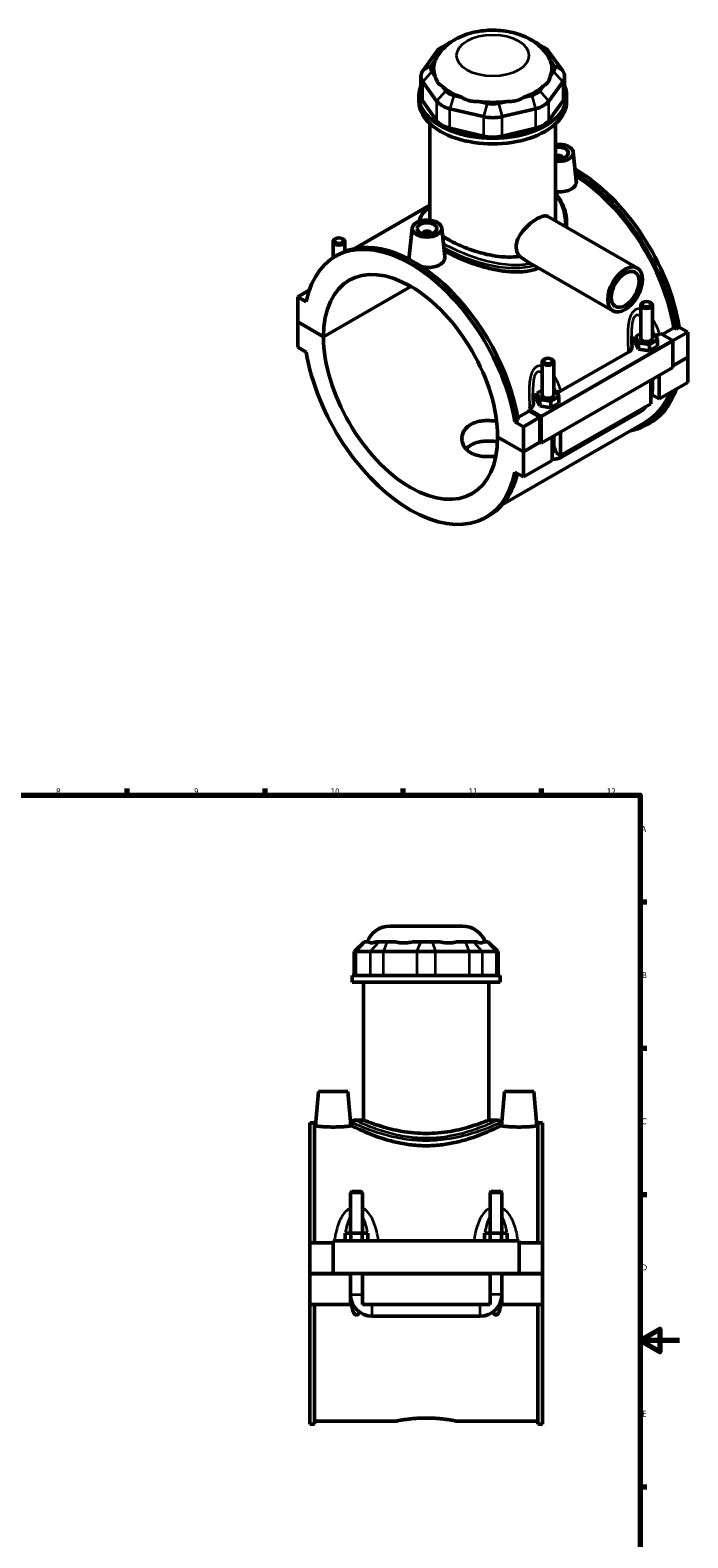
# Model space of a CAD drawing. Header units: millimetres. Extents: x 0 to 898, y -421 to 963.
# Tile 6 of 6: x 511 to 845, y 197 to 963. Entities that reach past the tile are written whole.
import ezdxf

# ---------------------------------------------------------------- set-up
doc = ezdxf.new("R2010")
doc.units = ezdxf.units.MM
for name, color, linetype, lineweight in [('Border (ANSI)', 7, 'Continuous', 70), ('Visible (ANSI)', 7, 'Continuous', 50), ('Visible Narrow (ANSI)', 7, 'Continuous', 35)]:
    doc.layers.add(name, color=color, linetype=linetype, lineweight=lineweight)
doc.styles.add('Note Text (ANSI)', font='tahoma.ttf')

# ---------------------------------------------------------------- blocks, each defined once
blk = doc.blocks.new('Borders Default Border')
at = {"layer": 'Border (ANSI)'}
for p, q in [((560.67, 574), (560.67, 577.45)), ((630.75, 574), (630.75, 577.45)), ((700.83, 574), (700.83, 577.45)), ((770.92, 574), (770.92, 577.45)), ((821, 519.75), (824.45, 519.75)), ((821, 445.5), (824.45, 445.5)), ((821, 371.25), (824.45, 371.25)), ((821, 222.75), (824.45, 222.75))]:
    blk.add_line(p, q, dxfattribs=at)
at = {"layer": 'Border (ANSI)', "flags": 128}
for points in [[(20, 20), (20, 574), (821, 574), (821, 20), (20, 20)], [(841, 297), (821, 297), (831, 302.77), (831, 291.23), (821, 297)]]:
    blk.add_lwpolyline(points, dxfattribs=at)
at = {"layer": 'Border (ANSI)', "color": 230, "true_color": 0xff0080, "attachment_point": 7, "style": 'Note Text (ANSI)'}
for s, insert, char_height in [('8', (524.63, 574.33), 3.05), ('9', (594.7, 574.34), 3.05), ('10', (663.96, 574.34), 3.048), ('11', (734.04, 574.4), 3.048), ('12', (804.13, 574.4), 3.048), ('A', (821.63, 555.35), 3.05), ('B', (821.99, 481.1), 3.05), ('C', (821.8, 406.8), 3.05), ('D', (821.81, 332.6), 3.05), ('E', (822.05, 258.35), 3.05)]:
    blk.add_mtext(s, dxfattribs=dict(at, insert=insert, char_height=char_height))

msp = doc.modelspace()

# ---------------------------------------------------------------- linework, layer by layer
at = {"layer": 'Visible (ANSI)'}
for p, q in [((717.754, 951.584), (710.733, 941.824)), ((723.979, 955.959), (720.429, 953.9)), ((721.984, 954.029), (722.373, 954.57)), ((768.525, 955.959), (772.074, 953.9)), ((770.13, 954.57), (770.519, 954.029)), ((781.77, 941.824), (774.75, 951.584)), ((715.352, 944.809), (717.103, 947.243)), ((775.4, 947.243), (777.151, 944.809)), ((709.782, 939.069), (709.782, 929.177)), ((710.733, 936.314), (717.754, 926.554)), ((717.103, 939.07), (715.352, 941.504)), ((774.75, 926.554), (781.77, 936.314)), ((777.151, 941.504), (775.4, 939.07)), ((782.722, 939.069), (782.722, 929.177)), ((708.752, 926.381), (708.752, 929.177)), ((722.373, 931.743), (720.623, 934.177)), ((730.658, 928.398), (726.432, 929.406)), ((766.071, 929.406), (761.845, 928.398)), ((771.881, 934.177), (770.13, 931.743)), ((783.752, 926.381), (783.752, 929.177)), ((717.754, 916.661), (710.733, 926.422)), ((724.519, 922.658), (741.468, 918.615)), ((743.382, 925.363), (739.155, 926.371)), ((753.348, 926.371), (749.122, 925.363)), ((751.035, 918.615), (767.985, 922.658)), ((781.77, 926.422), (774.75, 916.661)), ((714.377, 866.432), (714.377, 915.005)), ((741.468, 908.723), (724.519, 912.766)), ((767.985, 912.766), (751.035, 908.723)), ((778.127, 866.432), (778.127, 915.005)), ((781.627, 897.774), (781.627, 897.587)), ((787.113, 900.492), (788.662, 886.044)), ((714.377, 873.575), (676.326, 851.663)), ((774.148, 867.921), (819.665, 841.71)), ((705.39, 862.053), (703.835, 847.55)), ((710.876, 859.148), (710.876, 859.334)), ((714.876, 859.148), (714.876, 859.334)), ((720.362, 862.053), (721.911, 847.605)), ((783.752, 864.528), (783.752, 862.739)), ((665.187, 846.937), (665.187, 855.123)), ((666.483, 856.587), (666.058, 856.34)), ((669.891, 856.587), (670.317, 856.34)), ((671.187, 850.156), (671.187, 855.123)), ((666.356, 847.653), (668.025, 848.614)), ((764.85, 844.426), (807.189, 820.045)), ((653.154, 830.512), (647.257, 827.116)), ((651.579, 824.627), (647.257, 827.116)), ((647.257, 827.116), (647.257, 814.383)), ((660.338, 806.85), (704.668, 832.377)), ((704.739, 832.336), (660.338, 806.768)), ((821.316, 806.121), (821.316, 822.873)), ((822.613, 824.337), (822.187, 824.09)), ((826.02, 824.337), (826.446, 824.09)), ((827.316, 806.121), (827.316, 822.873)), ((647.257, 814.383), (660.338, 806.85)), ((647.257, 814.301), (647.328, 814.342)), ((647.257, 814.301), (647.257, 801.568)), ((660.338, 806.768), (647.257, 814.301)), ((840.924, 811.689), (839.256, 810.728)), ((840.924, 811.689), (845.247, 809.199)), ((821.316, 808.465), (818.739, 806.981)), ((818.739, 806.981), (820.234, 803.77)), ((818.739, 803.711), (818.739, 806.981)), ((825.811, 802.909), (829.893, 805.26)), ((828.399, 808.471), (827.316, 808.639)), ((829.893, 805.26), (828.399, 808.471)), ((829.893, 801.99), (829.893, 805.26)), ((830.925, 808.175), (831.341, 808.415)), ((831.341, 808.415), (837.256, 805.008)), ((832.206, 807.917), (838.172, 811.352)), ((845.247, 809.199), (837.507, 804.743)), ((837.61, 804.396), (837.61, 791.254)), ((839.256, 810.728), (838.172, 811.352)), ((845.247, 809.199), (845.247, 796.466)), ((647.257, 801.568), (651.579, 799.079)), ((780.861, 779.346), (815.069, 799.045)), ((818.739, 803.711), (820.234, 800.499)), ((820.234, 803.77), (825.811, 802.909)), ((820.234, 800.499), (820.234, 803.77)), ((820.234, 800.499), (825.811, 799.639)), ((825.811, 799.639), (825.811, 802.909)), ((825.811, 799.639), (829.893, 801.99)), ((837.61, 792.068), (845.247, 796.466)), ((845.247, 796.384), (837.61, 791.987)), ((845.176, 796.425), (845.247, 796.384)), ((845.247, 796.384), (845.247, 783.651)), ((837.61, 791.254), (770.859, 752.815)), ((771.253, 794.044), (771.253, 777.291)), ((772.55, 795.508), (772.124, 795.261)), ((775.957, 795.508), (776.383, 795.261)), ((777.253, 794.044), (777.253, 777.291)), ((826.438, 772.82), (826.438, 784.82)), ((827.316, 780.572), (827.316, 785.326)), ((830.68, 787.264), (830.68, 775.263)), ((845.247, 783.651), (830.68, 775.263)), ((771.253, 779.635), (768.676, 778.152)), ((768.676, 778.152), (770.171, 774.94)), ((768.676, 774.881), (768.676, 778.152)), ((768.676, 774.881), (770.171, 771.67)), ((770.171, 771.67), (770.171, 774.94)), ((770.171, 774.94), (775.747, 774.08)), ((775.747, 774.08), (779.83, 776.431)), ((775.747, 770.809), (775.747, 774.08)), ((778.336, 779.642), (777.253, 779.809)), ((779.83, 776.431), (778.336, 779.642)), ((779.83, 773.16), (779.83, 776.431)), ((830.68, 775.263), (826.894, 777.443)), ((758.961, 765.738), (764.746, 769.069)), ((770.152, 765.955), (761.808, 761.15)), ((764.59, 769.976), (765.006, 770.215)), ((770.505, 766.569), (764.59, 769.976)), ((770.152, 765.955), (764.746, 769.069)), ((770.152, 753.222), (770.152, 765.955)), ((770.171, 771.67), (775.747, 770.809)), ((770.859, 752.815), (770.859, 765.957)), ((775.747, 770.809), (779.83, 773.16)), ((826.438, 772.82), (780.617, 746.433)), ((781.407, 745.86), (820.156, 768.174)), ((823.73, 763.453), (751.181, 721.675)), ((759.154, 764.6), (757.486, 763.639)), ((761.808, 761.15), (757.486, 763.639)), ((761.808, 748.417), (761.808, 761.15)), ((780.617, 758.434), (780.617, 746.433)), ((824.478, 762.154), (826.147, 763.114)), ((748.727, 755.95), (761.808, 748.417)), ((748.727, 755.868), (748.798, 755.909)), ((761.808, 748.335), (748.727, 755.868)), ((761.808, 748.417), (770.152, 753.222)), ((770.223, 753.181), (761.808, 748.335)), ((770.152, 753.222), (770.859, 752.815)), ((776.374, 743.99), (776.374, 755.991)), ((777.253, 756.497), (777.253, 751.743)), ((761.808, 735.602), (761.808, 748.335)), ((776.374, 743.99), (761.808, 735.602)), ((780.617, 746.433), (778.391, 747.715)), ((757.486, 738.091), (761.808, 735.602)), ((742.708, 715.065), (744.377, 716.026)), ((694.118, 507.507), (730.81, 507.507)), ((680.994, 499.527), (675.994, 494.527)), ((680.994, 499.527), (681.565, 499.527)), ((683.315, 499.527), (681.565, 499.527)), ((688.585, 499.527), (686.835, 499.527)), ((688.585, 499.527), (692.644, 499.527)), ((696.871, 499.527), (692.644, 499.527)), ((709.594, 499.527), (705.367, 499.527)), ((709.594, 499.527), (715.334, 499.527)), ((719.56, 499.527), (715.334, 499.527)), ((732.283, 499.527), (728.057, 499.527)), ((732.283, 499.527), (736.342, 499.527)), ((738.093, 499.527), (736.342, 499.527)), ((743.363, 499.527), (741.612, 499.527)), ((743.363, 499.527), (743.934, 499.527)), ((743.934, 499.527), (748.934, 494.527)), ((676.945, 494.527), (675.994, 494.527)), ((675.994, 494.527), (675.994, 482.427)), ((676.945, 494.527), (683.966, 494.527)), ((690.731, 494.527), (683.966, 494.527)), ((690.731, 494.527), (707.68, 494.527)), ((717.247, 494.527), (707.68, 494.527)), ((717.247, 494.527), (734.197, 494.527)), ((740.962, 494.527), (734.197, 494.527)), ((740.962, 494.527), (747.982, 494.527)), ((748.934, 494.527), (747.982, 494.527)), ((748.934, 494.527), (748.934, 482.427)), ((749.964, 482.427), (674.964, 482.427)), ((674.964, 479.007), (674.964, 482.427)), ((749.964, 479.007), (749.964, 482.427)), ((749.964, 479.007), (674.964, 479.007)), ((680.589, 409.007), (680.589, 479.007)), ((744.339, 409.007), (744.339, 479.007)), ((657.764, 423.507), (656.233, 406.007)), ((657.764, 423.507), (672.764, 423.507)), ((672.764, 423.507), (674.295, 406.007)), ((752.164, 423.507), (750.633, 406.007)), ((767.164, 423.507), (752.164, 423.507)), ((767.164, 423.507), (768.695, 406.007)), ((653.464, 346.632), (653.464, 407.507)), ((655.824, 407.507), (653.464, 407.507)), ((655.824, 407.507), (655.824, 346.632)), ((655.824, 406.007), (656.233, 406.007)), ((674.295, 406.007), (674.964, 406.007)), ((674.964, 407.757), (674.964, 406.007)), ((680.589, 409.007), (676.214, 409.007)), ((748.714, 409.007), (744.339, 409.007)), ((749.964, 407.757), (749.964, 406.007)), ((749.964, 406.007), (750.633, 406.007)), ((768.695, 406.007), (769.104, 406.007)), ((769.104, 407.507), (769.104, 346.632)), ((771.464, 407.507), (769.104, 407.507)), ((771.464, 346.632), (771.464, 407.507)), ((674.664, 372.724), (674.064, 372.124)), ((674.064, 372.124), (680.064, 372.124)), ((674.064, 372.124), (674.064, 351.632)), ((679.464, 372.724), (674.664, 372.724)), ((679.464, 372.724), (680.064, 372.124)), ((680.064, 372.124), (680.064, 351.632)), ((745.464, 372.724), (744.864, 372.124)), ((744.864, 372.124), (750.864, 372.124)), ((744.864, 351.632), (744.864, 372.124)), ((750.264, 372.724), (745.464, 372.724)), ((750.264, 372.724), (750.864, 372.124)), ((750.864, 351.632), (750.864, 372.124)), ((653.464, 346.632), (665.264, 346.632)), ((653.464, 331.057), (653.464, 346.632)), ((665.264, 347.632), (665.264, 331.057)), ((665.264, 347.632), (759.664, 347.632)), ((674.177, 351.632), (671.29, 351.632)), ((671.29, 347.632), (671.29, 351.632)), ((679.95, 351.632), (674.177, 351.632)), ((674.177, 347.632), (674.177, 351.632)), ((682.837, 351.632), (679.95, 351.632)), ((679.95, 347.632), (679.95, 351.632)), ((682.837, 347.632), (682.837, 351.632)), ((742.09, 347.632), (742.09, 351.632)), ((744.977, 351.632), (742.09, 351.632)), ((750.75, 351.632), (744.977, 351.632)), ((744.977, 347.632), (744.977, 351.632)), ((753.637, 351.632), (750.75, 351.632)), ((750.75, 347.632), (750.75, 351.632)), ((753.637, 347.632), (753.637, 351.632)), ((759.664, 331.057), (759.664, 347.632)), ((759.664, 346.632), (771.464, 346.632)), ((771.464, 346.632), (771.464, 331.057)), ((653.464, 331.057), (665.264, 331.057)), ((653.464, 315.382), (653.464, 330.957)), ((674.064, 330.957), (653.464, 330.957)), ((665.264, 331.057), (759.664, 331.057)), ((674.064, 331.057), (674.064, 330.957)), ((674.064, 315.382), (674.064, 330.957)), ((680.064, 331.057), (680.064, 330.957)), ((680.064, 330.957), (680.064, 315.382)), ((744.864, 330.957), (680.064, 330.957)), ((744.864, 330.957), (744.864, 331.057)), ((744.864, 315.382), (744.864, 330.957)), ((750.864, 330.957), (750.864, 331.057)), ((750.864, 330.957), (750.864, 315.382)), ((771.464, 330.957), (750.864, 330.957)), ((759.664, 331.057), (771.464, 331.057)), ((771.464, 330.957), (771.464, 315.382)), ((653.464, 254.507), (653.464, 315.382)), ((653.464, 315.382), (674.064, 315.382)), ((655.824, 315.382), (655.824, 254.507)), ((674.54, 315.382), (674.064, 315.382)), ((674.54, 315.382), (674.555, 315.382)), ((675.266, 315.382), (674.555, 315.382)), ((680.064, 315.382), (744.864, 315.382)), ((750.372, 315.382), (749.662, 315.382)), ((750.372, 315.382), (750.388, 315.382)), ((750.864, 315.382), (750.388, 315.382)), ((750.864, 315.382), (771.464, 315.382)), ((769.104, 315.382), (769.104, 254.507)), ((771.464, 254.507), (771.464, 315.382)), ((685.064, 309.382), (739.864, 309.382)), ((655.824, 254.507), (653.464, 254.507)), ((655.824, 256.007), (696.784, 256.007)), ((728.144, 256.007), (769.104, 256.007)), ((771.464, 254.507), (769.104, 254.507))]:
    msp.add_line(p, q, dxfattribs=at)
for centre, radius, start, end in [((694.118, 495.007), 12.5, 90, 158.80151), ((730.81, 495.007), 12.5, 21.19849, 90), ((676.214, 407.757), 1.25, 90, 180), ((748.714, 407.757), 1.25, 0, 90), ((685.064, 320.382), 11, 180, 270), ((739.864, 320.382), 11, 270, 0)]:
    msp.add_arc(centre, radius, start, end, dxfattribs=at)
for centre, major_axis, ratio, start_param, end_param in [((729.302, 948.829), (-12.5, 0), 0.5758617, 5.5016397, 5.8904862), ((729.302, 952.917), (-7.5, 0), 0.5758617, 5.3332016, 5.8904862), ((763.201, 952.917), (7.5, 0), 0.5758617, 0.3926991, 0.9499837), ((763.201, 948.829), (-12.5, 0), 0.5758617, 3.5342917, 3.9231383), ((722.282, 943.157), (-7.5, 0), 0.5758617, 5.8904862, 6.6758844), ((746.252, 943.157), (-30, 0), 0.5758617, 6.0443732, 6.5219974), ((746.252, 943.157), (30, 0), 0.5758617, 6.0443732, 6.5219974), ((770.222, 943.157), (7.5, 0), 0.5758617, 5.8904862, 6.6758844), ((746.252, 929.177), (-37.5, 0), 0.5758617, 6.0482781, 9.6596852), ((722.282, 939.069), (-12.5, 0), 0.5758617, 5.8904862, 6.6758844), ((770.222, 939.069), (12.5, 0), 0.5758617, 5.8904862, 6.6758844), ((722.282, 929.177), (-12.5, 0), 0.5758617, 0, 0.3926991), ((729.302, 929.308), (12.5, 0), 0.5758617, 3.5342917, 4.3196899), ((746.252, 943.157), (30, 0), 0.5758617, 3.6881787, 4.1658029), ((729.302, 933.396), (-7.5, 0), 0.5758617, 0.3926991, 1.1780972), ((746.252, 943.157), (30, 0), 0.5758617, 5.258975, 5.7365993), ((763.201, 933.396), (7.5, 0), 0.5758617, 5.1050881, 5.8904862), ((763.201, 929.308), (12.5, 0), 0.5758617, 5.1050881, 5.8904862), ((770.222, 929.177), (12.5, 0), 0.5758617, 5.8904862, 6.2831853), ((746.252, 926.381), (-37.5, 0), 0.5758617, 0, 3.1415927), ((746.252, 943.157), (30, 0), 0.5758617, 4.4735769, 4.9512011), ((746.252, 929.353), (-7.5, 0), 0.5758617, 1.1780972, 1.9634954), ((729.302, 919.416), (-12.5, 0), 0.5758617, 0.3926991, 1.1780972), ((746.252, 925.265), (12.5, 0), 0.5758617, 4.3196899, 5.1050881), ((763.201, 919.416), (12.5, 0), 0.5758617, 5.1050881, 5.8904862), ((746.252, 915.373), (-12.5, 0), 0.5758617, 1.1780972, 1.9634954), ((779.627, 900.226), (7.5, 0), 0.5758617, 4.5109712, 8.0553994), ((779.627, 900.226), (5, 0), 0.5758617, 4.4076041, 8.1587666), ((779.627, 897.774), (2, 0), 0.5758617, 6.1144961, 8.7023764), ((787.971, 829.408), (-38.176, 66.294), 0.5780931, 4.1346204, 5.4985832), ((786.302, 828.447), (38.176, -66.294), 0.5780931, 0.9930277, 2.3219867), ((786.302, 828.447), (-37.427, 64.994), 0.5780931, 4.1387951, 5.4601966), ((704.532, 781.359), (-38.176, 66.294), 0.5780931, 4.1346204, 6.8648214), ((712.876, 859.334), (-2, 0), 0.5758617, 2.9729035, 6.4518745), ((668.187, 855.123), (3, 0), 0.5758617, 2.360047, 7.0647309), ((706.201, 782.32), (-38.176, 66.294), 0.5780931, 4.1346204, 6.2831853), ((704.532, 781.359), (-31.19, 54.161), 0.5780931, 3.9297245, 7.0697172), ((824.316, 822.873), (-3, 0), 0.5758617, 5.5016397, 10.2063236), ((704.532, 781.359), (31.19, -54.161), 0.5780931, 3.9297245, 7.0697172), ((824.316, 802.85), (-7.5, 0), 0.5758617, 5.5507827, 6.1469606), ((824.316, 806.121), (-3, 0), 0.5758617, 0, 3.1415927), ((837.256, 804.6), (-0.25, 0.433), 0.5780931, 3.9289245, 5.4997209), ((704.532, 781.359), (38.176, -66.294), 0.5780931, 4.1346204, 6.8648214), ((774.253, 794.044), (-3, 0), 0.5758617, 5.5016397, 10.2063236), ((774.253, 774.021), (-7.5, 0), 0.5758617, 5.5507827, 6.1469606), ((774.253, 777.291), (-3, 0), 0.5758617, 0, 3.1415927), ((786.302, 828.447), (38.176, -66.294), 0.5780931, 6.0848308, 6.7523273), ((786.302, 828.447), (37.427, -64.994), 0.5780931, 0, 0.4280048), ((787.971, 829.408), (38.176, -66.294), 0.5780931, 0, 0.469142), ((712.876, 786.164), (-37.427, 64.994), 0.5780931, 4.1387951, 4.1524479), ((770.505, 766.16), (0.25, -0.433), 0.5780931, 0.7873319, 2.3581282), ((706.201, 782.32), (38.176, -66.294), 0.5780931, 0, 0.5501349)]:
    msp.add_ellipse(centre, major_axis=major_axis, ratio=ratio, start_param=start_param, end_param=end_param, dxfattribs=at)
for centre, major_axis, ratio in [((712.876, 861.787), (-7.5, 0), 0.5758617), ((712.876, 861.787), (-5, 0), 0.5758617), ((668.187, 855.614), (-2.4, 0), 0.5758617), ((813.427, 830.877), (-6.238, -10.832), 0.5780931), ((813.427, 830.877), (-4.99, -8.666), 0.5780931), ((824.316, 823.364), (-2.4, 0), 0.5758617), ((774.253, 794.535), (-2.4, 0), 0.5758617)]:
    msp.add_ellipse(centre, major_axis=major_axis, ratio=ratio, dxfattribs=at)
for points, knots in [([(775.273, 947.539), (774.274, 949.664), (772.953, 951.5), (769.613, 955.051), (767.502, 956.609), (762.484, 959.452), (759.499, 960.566), (753.177, 962.116), (749.826, 962.509), (743.16, 962.542), (739.845, 962.191), (733.385, 960.703), (730.239, 959.565), (724.487, 956.328), (721.831, 954.268), (718.731, 950.283), (717.906, 948.976), (717.231, 947.539)], [1.0497455, 1.0497455, 1.0497455, 1.0497455, 1.281862, 1.281862, 1.5787269, 1.5787269, 1.9536514, 1.9536514, 2.3475466, 2.3475466, 2.7366442, 2.7366442, 3.130252, 3.130252, 3.5057239, 3.5057239, 3.6626434, 3.6626434, 3.6626434, 3.6626434]), ([(717.103, 939.07), (717.185, 938.624), (717.303, 938.185), (717.689, 937.116), (718.006, 936.527), (718.35, 936.048), (718.695, 935.569), (719.13, 935.112), (719.94, 934.52), (720.276, 934.327), (720.623, 934.177)], [4.27353194, 4.27353194, 4.27353194, 4.27353194, 4.44322482, 4.44322482, 4.71325365, 4.71325365, 4.71325365, 4.98328249, 4.98328249, 5.15297537, 5.15297537, 5.15297537, 5.15297537]), ([(771.881, 934.177), (772.227, 934.327), (772.564, 934.52), (773.373, 935.112), (773.809, 935.569), (774.153, 936.048), (774.497, 936.527), (774.815, 937.116), (775.2, 938.185), (775.318, 938.624), (775.4, 939.07)], [4.27353194, 4.27353194, 4.27353194, 4.27353194, 4.44322482, 4.44322482, 4.71325365, 4.71325365, 4.71325365, 4.98328249, 4.98328249, 5.15297537, 5.15297537, 5.15297537, 5.15297537]), ([(730.658, 928.398), (731.121, 928.081), (731.624, 927.791), (732.979, 927.137), (733.863, 926.834), (734.695, 926.636), (735.526, 926.437), (736.459, 926.307), (737.989, 926.273), (738.583, 926.301), (739.155, 926.371)], [4.27353194, 4.27353194, 4.27353194, 4.27353194, 4.44322482, 4.44322482, 4.71325365, 4.71325365, 4.71325365, 4.98328249, 4.98328249, 5.15297537, 5.15297537, 5.15297537, 5.15297537]), ([(753.348, 926.371), (753.92, 926.301), (754.514, 926.273), (756.045, 926.307), (756.977, 926.437), (757.809, 926.636), (758.64, 926.834), (759.524, 927.137), (760.879, 927.791), (761.382, 928.081), (761.845, 928.398)], [4.27353194, 4.27353194, 4.27353194, 4.27353194, 4.44322482, 4.44322482, 4.71325365, 4.71325365, 4.71325365, 4.98328249, 4.98328249, 5.15297537, 5.15297537, 5.15297537, 5.15297537]), ([(786.047, 881.771), (785.242, 881.307), (784.221, 880.931), (781.987, 880.488), (780.773, 880.421), (779.143, 880.506), (778.635, 880.557), (778.127, 880.632)], [0, 0, 0, 0, 0.3416687, 0.3416687, 0.68333739, 0.68333739, 0.83171747, 0.83171747, 0.83171747, 0.83171747]), ([(788.661, 886.044), (788.674, 885.925), (788.681, 885.807), (788.687, 884.978), (788.465, 884.219), (787.548, 882.846), (786.852, 882.235), (786.047, 881.771)], [4.7236933, 4.7236933, 4.7236933, 4.7236933, 4.77998708, 4.77998708, 5.12165577, 5.12165577, 5.46332447, 5.46332447, 5.46332447, 5.46332447]), ([(778.127, 879.449), (778.65, 878.866), (779.14, 878.257), (780.446, 876.441), (781.172, 875.179), (782.385, 872.492), (782.86, 871.062), (783.377, 868.769), (783.517, 867.928), (783.705, 866.233), (783.752, 865.381), (783.752, 864.528)], [29.6384629, 29.6384629, 29.6384629, 29.6384629, 29.9231666, 29.9231666, 30.4591079, 30.4591079, 31.0183785, 31.0183785, 31.3368097, 31.3368097, 31.6552409, 31.6552409, 31.6552409, 31.6552409]), ([(708.816, 865.418), (708.883, 865.883), (709.001, 866.342), (709.462, 867.594), (709.905, 868.367), (710.792, 869.543), (711.15, 869.96), (711.938, 870.787), (712.369, 871.197), (713.286, 872.003), (713.77, 872.399), (714.318, 872.819), (714.347, 872.842), (714.377, 872.865)], [20.3410561, 20.3410561, 20.3410561, 20.3410561, 20.6515617, 20.6515617, 21.2042746, 21.2042746, 21.5130891, 21.5130891, 21.819454, 21.819454, 22.1142527, 22.1142527, 22.1310022, 22.1310022, 22.1310022, 22.1310022]), ([(759.948, 847.66), (759.63, 848.016), (759.346, 848.41), (758.789, 849.382), (758.546, 849.981), (758.224, 851.231), (758.146, 851.882), (758.146, 853.181), (758.224, 853.868), (758.546, 855.27), (758.789, 855.986), (759.732, 858.109), (760.654, 859.499), (762.659, 861.935), (763.881, 863.152), (766.387, 865.26), (767.668, 866.155), (769.913, 867.447), (771.011, 867.923), (772.849, 868.318), (773.596, 868.239), (774.148, 867.921)], [3.1510445, 3.1510445, 3.1510445, 3.1510445, 3.3349946, 3.3349946, 3.573335, 3.573335, 3.8116753, 3.8116753, 4.0500157, 4.0500157, 4.288356, 4.288356, 4.7650367, 4.7650367, 5.2412749, 5.2412749, 5.717513, 5.717513, 6.1937511, 6.1937511, 6.6675231, 6.6675231, 6.6675231, 6.6675231]), ([(759.948, 847.66), (759.433, 847.584), (758.911, 847.52), (756.421, 847.275), (754.381, 847.249), (750.289, 847.477), (748.235, 847.73), (744.27, 848.422), (742.218, 848.885), (738.124, 850.007), (736.083, 850.665), (732.155, 852.106), (730.266, 852.89), (726.76, 854.511), (725.145, 855.348), (722.683, 856.766), (721.703, 857.379), (720.797, 858.001)], [1.0536097, 1.0536097, 1.0536097, 1.0536097, 1.2169886, 1.2169886, 1.8254829, 1.8254829, 2.4339773, 2.4339773, 3.041796, 3.041796, 3.6496147, 3.6496147, 4.2574335, 4.2574335, 4.8652522, 4.8652522, 5.3020642, 5.3020642, 5.3020642, 5.3020642]), ([(769.591, 841.697), (768.786, 841.383), (767.949, 841.104), (765.016, 840.292), (762.791, 839.943), (758.175, 839.671), (755.781, 839.747), (750.982, 840.23), (748.576, 840.637), (743.934, 841.651), (741.53, 842.295), (736.728, 843.796), (734.331, 844.652), (729.709, 846.485), (727.481, 847.463), (724.074, 849.096), (722.803, 849.743), (721.613, 850.384)], [0.4203797, 0.4203797, 0.4203797, 0.4203797, 0.721716, 0.721716, 1.443432, 1.443432, 2.165148, 2.165148, 2.886864, 2.886864, 3.6066126, 3.6066126, 4.3263611, 4.3263611, 5.0461097, 5.0461097, 5.5112427, 5.5112427, 5.5112427, 5.5112427]), ([(704.156, 845.997), (703.935, 846.42), (703.825, 846.85), (703.82, 847.356), (703.825, 847.453), (703.836, 847.55)], [4.54512827, 4.54512827, 4.54512827, 4.54512827, 4.77998708, 4.77998708, 4.83444096, 4.83444096, 4.83444096, 4.83444096]), ([(719.296, 843.332), (718.491, 842.868), (717.47, 842.492), (715.236, 842.049), (714.022, 841.982), (711.993, 842.088), (711.054, 842.217), (710.151, 842.421)], [2.73166223, 2.73166223, 2.73166223, 2.73166223, 3.07333093, 3.07333093, 3.41499963, 3.41499963, 3.68335796, 3.68335796, 3.68335796, 3.68335796]), ([(721.91, 847.605), (721.923, 847.486), (721.93, 847.367), (721.936, 846.539), (721.714, 845.779), (720.797, 844.407), (720.102, 843.796), (719.296, 843.332)], [7.45535553, 7.45535553, 7.45535553, 7.45535553, 7.51164931, 7.51164931, 7.85331801, 7.85331801, 8.1949867, 8.1949867, 8.1949867, 8.1949867]), ([(764.85, 844.426), (764.644, 844.545), (764.439, 844.666), (762.779, 845.663), (761.349, 846.642), (759.948, 847.66)], [4.0361767, 4.0361767, 4.0361767, 4.0361767, 4.10619058, 4.10619058, 4.60392423, 4.60392423, 4.60392423, 4.60392423]), ([(816.951, 801.811), (816.936, 802.153), (816.922, 802.495), (816.895, 803.178), (816.882, 803.519), (816.86, 804.2), (816.85, 804.54), (816.834, 805.218), (816.828, 805.556), (816.819, 806.228), (816.816, 806.563), (816.816, 806.896)], [0.72170248, 0.72170248, 0.72170248, 0.72170248, 0.83254484, 0.83254484, 0.94338719, 0.94338719, 1.05422954, 1.05422954, 1.1650719, 1.1650719, 1.27591425, 1.27591425, 1.27591425, 1.27591425]), ([(828.901, 807.393), (828.909, 807.395), (828.918, 807.397), (829.672, 807.583), (830.351, 807.845), (830.925, 808.175)], [-0.24600979, -0.24600979, -0.24600979, -0.24600979, -0.2432464, -0.2432464, 0, 0, 0, 0]), ([(815.069, 799.045), (815.47, 799.276), (815.815, 799.537), (816.375, 800.104), (816.588, 800.408), (816.895, 801.078), (816.967, 801.445), (816.951, 801.811)], [-0.60924425, -0.60924425, -0.60924425, -0.60924425, -0.43886864, -0.43886864, -0.26917293, -0.26917293, -0.07758997, -0.07758997, -0.07758997, -0.07758997]), ([(766.888, 772.982), (766.873, 773.324), (766.858, 773.665), (766.832, 774.349), (766.819, 774.69), (766.797, 775.371), (766.787, 775.711), (766.771, 776.388), (766.764, 776.726), (766.756, 777.399), (766.753, 777.734), (766.753, 778.067)], [0.72156818, 0.72156818, 0.72156818, 0.72156818, 0.83241054, 0.83241054, 0.9432529, 0.9432529, 1.05409525, 1.05409525, 1.16493761, 1.16493761, 1.27577996, 1.27577996, 1.27577996, 1.27577996]), ([(778.838, 778.563), (778.846, 778.565), (778.855, 778.567), (779.609, 778.753), (780.288, 779.016), (780.861, 779.346)], [-0.24600979, -0.24600979, -0.24600979, -0.24600979, -0.2432464, -0.2432464, 0, 0, 0, 0]), ([(826.438, 775.997), (826.644, 776.555), (826.818, 777.119), (827.188, 778.648), (827.316, 779.616), (827.316, 780.572)], [4.21285195, 4.21285195, 4.21285195, 4.21285195, 4.39822972, 4.39822972, 4.71238898, 4.71238898, 4.71238898, 4.71238898]), ([(765.006, 770.215), (765.407, 770.446), (765.752, 770.708), (766.311, 771.275), (766.525, 771.578), (766.831, 772.248), (766.904, 772.615), (766.888, 772.982)], [-0.60924425, -0.60924425, -0.60924425, -0.60924425, -0.43886864, -0.43886864, -0.26917293, -0.26917293, -0.07758997, -0.07758997, -0.07758997, -0.07758997]), ([(820.156, 768.174), (820.985, 768.652), (821.759, 769.246), (822.905, 770.336), (823.313, 770.776), (823.697, 771.242)], [3.14159265, 3.14159265, 3.14159265, 3.14159265, 3.45575192, 3.45575192, 3.64408528, 3.64408528, 3.64408528, 3.64408528]), ([(747.849, 746.281), (747.31, 746.194), (746.776, 746.122), (745.271, 745.966), (744.256, 745.914), (742.235, 745.944), (741.229, 746.025), (739.297, 746.332), (738.37, 746.558), (736.653, 747.142), (735.863, 747.499), (734.465, 748.305), (733.81, 748.779), (732.657, 749.848), (732.16, 750.443), (731.361, 751.708), (731.06, 752.379), (730.665, 753.74), (730.572, 754.43), (730.572, 755.765), (730.665, 756.455), (731.06, 757.819), (731.361, 758.492), (732.159, 759.76), (732.657, 760.357), (733.81, 761.428), (734.465, 761.903), (735.864, 762.709), (736.653, 763.065), (738.37, 763.646), (739.297, 763.871), (741.229, 764.174), (742.235, 764.254), (744.255, 764.281), (745.271, 764.229), (746.899, 764.059), (747.562, 763.967), (748.228, 763.851)], [1.0282148, 1.0282148, 1.0282148, 1.0282148, 1.1868545, 1.1868545, 1.483526, 1.483526, 1.7801975, 1.7801975, 2.076869, 2.076869, 2.3735406, 2.3735406, 2.6702121, 2.6702121, 2.9668836, 2.9668836, 3.2635551, 3.2635551, 3.5602267, 3.5602267, 3.8569403, 3.8569403, 4.1536539, 4.1536539, 4.4503675, 4.4503675, 4.7470811, 4.7470811, 5.0437948, 5.0437948, 5.3405084, 5.3405084, 5.637222, 5.637222, 5.9339356, 5.9339356, 6.1297804, 6.1297804, 6.1297804, 6.1297804]), ([(748.674, 753.456), (747.858, 753.597), (747.044, 753.702), (745.27, 753.856), (744.254, 753.89), (742.231, 753.828), (741.225, 753.731), (739.293, 753.4), (738.367, 753.165), (736.651, 752.57), (735.863, 752.21), (734.466, 751.405), (733.811, 750.934), (733.044, 750.231), (732.862, 750.05), (732.688, 749.863)], [3.3161375, 3.3161375, 3.3161375, 3.3161375, 3.5551371, 3.5551371, 3.8514117, 3.8514117, 4.1476864, 4.1476864, 4.4439611, 4.4439611, 4.7402358, 4.7402358, 5.0365105, 5.0365105, 5.134829, 5.134829, 5.134829, 5.134829]), ([(777.253, 751.743), (777.253, 751.643), (777.256, 751.549), (777.268, 751.373), (777.277, 751.291), (777.298, 751.142), (777.311, 751.074), (777.339, 750.953), (777.353, 750.9), (777.383, 750.808), (777.398, 750.769), (777.411, 750.738)], [1.57079633, 1.57079633, 1.57079633, 1.57079633, 1.6466565, 1.6466565, 1.72251668, 1.72251668, 1.79837686, 1.79837686, 1.87423703, 1.87423703, 1.95009721, 1.95009721, 1.95009721, 1.95009721]), ([(777.411, 750.738), (777.665, 750.146), (777.892, 749.557), (778.187, 748.625), (778.3, 748.203), (778.382, 747.767), (778.387, 747.741), (778.391, 747.715)], [0.23169079, 0.23169079, 0.23169079, 0.23169079, 0.41096217, 0.41096217, 0.53797345, 0.53797345, 0.54599916, 0.54599916, 0.54599916, 0.54599916]), ([(776.374, 744.775), (776.616, 744.736), (776.858, 744.711), (777.91, 744.664), (778.703, 744.783), (780.137, 745.212), (780.787, 745.503), (781.407, 745.86)], [2.57223819, 2.57223819, 2.57223819, 2.57223819, 2.64878305, 2.64878305, 2.90673289, 2.90673289, 3.14159265, 3.14159265, 3.14159265, 3.14159265]), ([(683.315, 499.527), (683.397, 499.384), (683.515, 499.266), (683.901, 499.036), (684.218, 498.973), (684.562, 498.973), (684.907, 498.973), (685.342, 499.036), (686.152, 499.266), (686.488, 499.384), (686.835, 499.527)], [4.27353194, 4.27353194, 4.27353194, 4.27353194, 4.44322482, 4.44322482, 4.71325365, 4.71325365, 4.71325365, 4.98328249, 4.98328249, 5.15297537, 5.15297537, 5.15297537, 5.15297537]), ([(696.871, 499.527), (697.333, 499.384), (697.836, 499.266), (699.191, 499.036), (700.075, 498.973), (700.907, 498.973), (701.738, 498.973), (702.671, 499.036), (704.201, 499.266), (704.795, 499.384), (705.367, 499.527)], [4.27353194, 4.27353194, 4.27353194, 4.27353194, 4.44322482, 4.44322482, 4.71325365, 4.71325365, 4.71325365, 4.98328249, 4.98328249, 5.15297537, 5.15297537, 5.15297537, 5.15297537]), ([(719.56, 499.527), (720.132, 499.384), (720.726, 499.266), (722.257, 499.036), (723.189, 498.973), (724.021, 498.973), (724.852, 498.973), (725.736, 499.036), (727.091, 499.266), (727.594, 499.384), (728.057, 499.527)], [4.27353194, 4.27353194, 4.27353194, 4.27353194, 4.44322482, 4.44322482, 4.71325365, 4.71325365, 4.71325365, 4.98328249, 4.98328249, 5.15297537, 5.15297537, 5.15297537, 5.15297537]), ([(738.093, 499.527), (738.439, 499.384), (738.776, 499.266), (739.586, 499.036), (740.021, 498.973), (740.365, 498.973), (740.71, 498.973), (741.027, 499.036), (741.412, 499.266), (741.53, 499.384), (741.612, 499.527)], [4.27353194, 4.27353194, 4.27353194, 4.27353194, 4.44322482, 4.44322482, 4.71325365, 4.71325365, 4.71325365, 4.98328249, 4.98328249, 5.15297537, 5.15297537, 5.15297537, 5.15297537]), ([(674.295, 406.007), (674.295, 406.007), (674.069, 405.979), (673.151, 405.876), (672.459, 405.802), (670.86, 405.664), (669.844, 405.59), (667.616, 405.485), (666.403, 405.456), (664.125, 405.456), (662.912, 405.485), (660.683, 405.59), (659.668, 405.664), (658.068, 405.802), (657.376, 405.876), (656.458, 405.979), (656.233, 406.007), (656.233, 406.007)], [1.3658311, 1.3658311, 1.3658311, 1.3658311, 1.707078, 1.707078, 2.0483248, 2.0483248, 2.3899935, 2.3899935, 2.7316622, 2.7316622, 3.0733309, 3.0733309, 3.4149996, 3.4149996, 3.7562465, 3.7562465, 4.0974934, 4.0974934, 4.0974934, 4.0974934]), ([(749.964, 406.007), (749.964, 406.007), (749.73, 405.889), (748.76, 405.411), (748.024, 405.052), (746.096, 404.145), (744.903, 403.599), (742.165, 402.417), (740.619, 401.783), (737.337, 400.542), (735.481, 399.89), (731.429, 398.644), (729.235, 398.052), (724.632, 397.051), (722.221, 396.643), (717.339, 396.097), (714.869, 395.959), (710.058, 395.959), (707.588, 396.097), (702.707, 396.643), (700.295, 397.051), (695.693, 398.052), (693.498, 398.644), (689.447, 399.89), (687.591, 400.542), (684.308, 401.783), (682.763, 402.417), (680.024, 403.599), (678.831, 404.145), (676.904, 405.052), (676.168, 405.411), (675.198, 405.889), (674.964, 406.007), (674.964, 406.007)], [5.7658583, 5.7658583, 5.7658583, 5.7658583, 6.4856069, 6.4856069, 7.2053554, 7.2053554, 7.925104, 7.925104, 8.6448526, 8.6448526, 9.3665686, 9.3665686, 10.0882846, 10.0882846, 10.8100006, 10.8100006, 11.5317166, 11.5317166, 12.2534326, 12.2534326, 12.9751486, 12.9751486, 13.6968646, 13.6968646, 14.4185806, 14.4185806, 15.1383291, 15.1383291, 15.8580777, 15.8580777, 16.5778263, 16.5778263, 17.2975748, 17.2975748, 17.2975748, 17.2975748]), ([(744.339, 409.007), (744.339, 409.007), (744.142, 408.926), (743.324, 408.597), (742.702, 408.349), (741.068, 407.725), (740.055, 407.349), (737.723, 406.537), (736.404, 406.103), (733.6, 405.257), (732.015, 404.814), (728.559, 403.975), (726.687, 403.578), (722.768, 402.913), (720.719, 402.645), (716.581, 402.286), (714.492, 402.197), (710.435, 402.197), (708.347, 402.286), (704.209, 402.645), (702.159, 402.913), (698.241, 403.578), (696.369, 403.975), (692.912, 404.814), (691.327, 405.257), (688.524, 406.103), (687.205, 406.537), (684.873, 407.349), (683.859, 407.725), (682.225, 408.349), (681.603, 408.597), (680.785, 408.926), (680.589, 409.007), (680.589, 409.007)], [4.8652522, 4.8652522, 4.8652522, 4.8652522, 5.4730709, 5.4730709, 6.0808897, 6.0808897, 6.6887084, 6.6887084, 7.2965271, 7.2965271, 7.9050214, 7.9050214, 8.5135157, 8.5135157, 9.1220101, 9.1220101, 9.7305044, 9.7305044, 10.3389987, 10.3389987, 10.947493, 10.947493, 11.5559873, 11.5559873, 12.1644816, 12.1644816, 12.7723004, 12.7723004, 13.3801191, 13.3801191, 13.9879378, 13.9879378, 14.5957566, 14.5957566, 14.5957566, 14.5957566]), ([(768.695, 406.007), (768.695, 406.007), (768.469, 405.979), (767.551, 405.876), (766.859, 405.802), (765.26, 405.664), (764.244, 405.59), (762.016, 405.485), (760.803, 405.456), (759.664, 405.456), (758.525, 405.456), (757.312, 405.485), (755.083, 405.59), (754.068, 405.664), (752.468, 405.802), (751.776, 405.876), (750.858, 405.979), (750.633, 406.007), (750.633, 406.007)], [4.0974934, 4.0974934, 4.0974934, 4.0974934, 4.4387402, 4.4387402, 4.7799871, 4.7799871, 5.1216558, 5.1216558, 5.4633245, 5.4633245, 5.4633245, 5.8049932, 5.8049932, 6.1466619, 6.1466619, 6.4879087, 6.4879087, 6.8291556, 6.8291556, 6.8291556, 6.8291556]), ([(678.588, 311.49), (678.558, 311.425), (678.527, 311.36), (678.305, 310.918), (678.033, 310.489), (677.603, 310.171), (677.502, 310.111), (677.287, 310.029), (677.172, 310.007), (676.956, 310.007), (676.841, 310.029), (676.625, 310.111), (676.524, 310.171), (676.094, 310.489), (675.823, 310.918), (675.381, 311.797), (675.202, 312.327), (674.902, 313.418), (674.783, 313.98), (674.637, 314.828), (674.594, 315.104), (674.555, 315.382)], [1.36715814, 1.36715814, 1.36715814, 1.36715814, 1.38954137, 1.38954137, 1.51986951, 1.51986951, 1.55232167, 1.55232167, 1.58477384, 1.58477384, 1.617226, 1.617226, 1.64967817, 1.64967817, 1.7800063, 1.7800063, 1.95369898, 1.95369898, 2.12739165, 2.12739165, 2.21000929, 2.21000929, 2.21000929, 2.21000929]), ([(750.372, 315.382), (750.333, 315.104), (750.29, 314.828), (750.144, 313.98), (750.026, 313.418), (749.725, 312.327), (749.547, 311.797), (749.105, 310.918), (748.833, 310.489), (748.403, 310.171), (748.302, 310.111), (748.087, 310.029), (747.972, 310.007), (747.756, 310.007), (747.641, 310.029), (747.425, 310.111), (747.324, 310.171), (746.894, 310.489), (746.623, 310.918), (746.401, 311.36), (746.369, 311.425), (746.339, 311.49)], [0.95953839, 0.95953839, 0.95953839, 0.95953839, 1.04215603, 1.04215603, 1.2158487, 1.2158487, 1.38954137, 1.38954137, 1.51986951, 1.51986951, 1.55232167, 1.55232167, 1.58477384, 1.58477384, 1.617226, 1.617226, 1.64967817, 1.64967817, 1.7800063, 1.7800063, 1.80238953, 1.80238953, 1.80238953, 1.80238953]), ([(696.784, 256.007), (696.784, 256.007), (696.879, 256.027), (697.277, 256.109), (697.58, 256.171), (698.381, 256.326), (698.879, 256.42), (700.03, 256.62), (700.682, 256.728), (702.071, 256.935), (702.855, 257.043), (704.565, 257.246), (705.49, 257.34), (707.421, 257.498), (708.428, 257.561), (710.456, 257.644), (711.476, 257.665), (713.451, 257.665), (714.472, 257.644), (716.499, 257.561), (717.507, 257.498), (719.438, 257.34), (720.362, 257.246), (722.072, 257.043), (722.857, 256.935), (724.246, 256.728), (724.898, 256.62), (726.048, 256.42), (726.546, 256.326), (727.347, 256.171), (727.651, 256.109), (728.049, 256.027), (728.144, 256.007), (728.144, 256.007)], [2.3701179, 2.3701179, 2.3701179, 2.3701179, 2.6663727, 2.6663727, 2.9626275, 2.9626275, 3.2588823, 3.2588823, 3.5551371, 3.5551371, 3.8514117, 3.8514117, 4.1476864, 4.1476864, 4.4439611, 4.4439611, 4.7402358, 4.7402358, 5.0365105, 5.0365105, 5.3327852, 5.3327852, 5.6290598, 5.6290598, 5.9253345, 5.9253345, 6.2215893, 6.2215893, 6.5178441, 6.5178441, 6.8140989, 6.8140989, 7.1103537, 7.1103537, 7.1103537, 7.1103537])]:
    msp.add_open_spline(points, degree=3, knots=knots, dxfattribs=at)
for points in [[(717.231, 947.539), (717.182, 947.435), (717.139, 947.336), (717.103, 947.243)], [(775.4, 947.243), (775.364, 947.336), (775.322, 947.435), (775.273, 947.539)], [(714.394, 866.017), (714.382, 866.156), (714.377, 866.294), (714.377, 866.432)], [(778.127, 866.432), (778.127, 866.17), (778.121, 865.905), (778.109, 865.64)], [(783.752, 862.739), (783.752, 862.624), (783.751, 862.508), (783.749, 862.392)]]:
    msp.add_open_spline(points, degree=3, dxfattribs=at)
at = {"layer": 'Visible Narrow (ANSI)'}
for p, q in [((722.373, 954.57), (717.754, 951.584)), ((770.13, 954.57), (774.75, 951.584)), ((715.352, 944.809), (710.733, 941.824)), ((777.151, 944.809), (781.77, 941.824)), ((715.352, 941.504), (710.733, 936.314)), ((710.733, 926.422), (710.733, 936.314)), ((777.151, 941.504), (781.77, 936.314)), ((781.77, 936.314), (781.77, 926.422)), ((722.373, 931.743), (717.754, 926.554)), ((717.754, 926.554), (717.754, 916.661)), ((726.432, 929.406), (724.519, 922.658)), ((766.071, 929.406), (767.985, 922.658)), ((770.13, 931.743), (774.75, 926.554)), ((774.75, 916.661), (774.75, 926.554)), ((724.519, 912.766), (724.519, 922.658)), ((743.382, 925.363), (741.468, 918.615)), ((749.122, 925.363), (751.035, 918.615)), ((767.985, 922.658), (767.985, 912.766)), ((741.468, 918.615), (741.468, 908.723)), ((751.035, 908.723), (751.035, 918.615)), ((837.256, 805.008), (770.505, 766.569)), ((770.859, 765.957), (837.61, 804.396)), ((681.334, 499.277), (677.176, 494.777)), ((684.197, 494.777), (688.354, 499.277)), ((692.549, 499.277), (690.826, 494.777)), ((709.498, 499.277), (707.776, 494.777)), ((715.43, 499.277), (717.152, 494.777)), ((732.379, 499.277), (734.101, 494.777)), ((736.573, 499.277), (740.731, 494.777)), ((743.594, 499.277), (747.751, 494.777)), ((676.945, 483.032), (676.945, 493.922)), ((683.966, 493.922), (683.966, 483.032)), ((690.731, 483.032), (690.731, 493.922)), ((707.68, 493.922), (707.68, 483.032)), ((717.247, 483.032), (717.247, 493.922)), ((734.197, 493.922), (734.197, 483.032)), ((740.962, 483.032), (740.962, 493.922)), ((747.982, 493.922), (747.982, 483.032)), ((674.101, 320.382), (680.027, 320.382)), ((685.064, 309.419), (685.064, 315.345)), ((739.864, 309.419), (739.864, 315.345)), ((750.827, 320.382), (744.901, 320.382))]:
    msp.add_line(p, q, dxfattribs=at)
msp.add_ellipse((746.252, 949.681), major_axis=(-18.346, 0), ratio=0.5758617, dxfattribs=at)
for centre, major_axis, ratio, start_param, end_param in [((824.316, 780.572), (3, 0), 0.5758617, 5.4977871, 6.2831853), ((818.659, 770.774), (1.497, -2.6), 0.5780931, 0, 0.7911844), ((774.253, 751.743), (3, 0), 0.5758617, 5.4977871, 6.2831853), ((779.91, 748.46), (1.497, -2.6), 0.5780931, 0, 0.7911844)]:
    msp.add_ellipse(centre, major_axis=major_axis, ratio=ratio, start_param=start_param, end_param=end_param, dxfattribs=at)
for points, knots in [([(778.127, 878.595), (778.166, 878.546), (778.205, 878.496), (779.897, 876.341), (781.114, 873.959), (782.689, 868.717), (782.966, 865.834), (782.7, 862.996)], [29.8011179, 29.8011179, 29.8011179, 29.8011179, 29.8252044, 29.8252044, 30.8464735, 30.8464735, 31.9579246, 31.9579246, 31.9579246, 31.9579246]), ([(709.706, 865.701), (709.703, 865.917), (709.714, 866.133), (709.951, 868.167), (711.17, 869.975), (713.681, 872.174), (714.019, 872.455), (714.377, 872.737)], [20.1545091, 20.1545091, 20.1545091, 20.1545091, 20.3332822, 20.3332822, 21.841837, 21.841837, 22.0602881, 22.0602881, 22.0602881, 22.0602881]), ([(765.597, 843.996), (765.351, 843.939), (765.104, 843.885), (761.586, 843.163), (758.049, 843.022), (750.151, 843.613), (745.747, 844.492), (736.084, 847.225), (730.848, 849.261), (724.461, 852.302), (722.778, 853.172), (721.222, 854.048)], [12.3642949, 12.3642949, 12.3642949, 12.3642949, 12.4506671, 12.4506671, 13.5853999, 13.5853999, 14.9150822, 14.9150822, 16.5526793, 16.5526793, 17.1854093, 17.1854093, 17.1854093, 17.1854093]), ([(721.451, 851.905), (722.72, 851.221), (724.063, 850.545), (730.169, 847.674), (735.524, 845.647), (745.429, 842.969), (749.949, 842.128), (758.068, 841.625), (761.708, 841.813), (765.801, 842.689), (766.51, 842.868), (767.204, 843.071)], [-17.0413286, -17.0413286, -17.0413286, -17.0413286, -16.5526793, -16.5526793, -14.9150822, -14.9150822, -13.5853999, -13.5853999, -12.4506671, -12.4506671, -12.2077641, -12.2077641, -12.2077641, -12.2077641]), ([(821.316, 820.864), (821.117, 820.903), (820.916, 820.93), (820.252, 820.971), (819.789, 820.924), (819.063, 820.706), (818.791, 820.589), (818.531, 820.439), (818.27, 820.289), (818.021, 820.106), (817.413, 819.556), (817.077, 819.143), (816.365, 818.014), (816.033, 817.246), (815.549, 815.738), (815.376, 815.009), (815.033, 813.122), (814.911, 811.945), (814.755, 809.387), (814.738, 808.004), (814.77, 805.258), (814.82, 803.894), (814.937, 801.366), (815.003, 800.198), (815.069, 799.045)], [-3.1647756, -3.1647756, -3.1647756, -3.1647756, -3.0882578, -3.0882578, -2.9114401, -2.9114401, -2.800929, -2.800929, -2.800929, -2.690418, -2.690418, -2.5136003, -2.5136003, -2.2606352, -2.2606352, -2.0449702, -2.0449702, -1.7137864, -1.7137864, -1.3276069, -1.3276069, -0.9400901, -0.9400901, -0.6008373, -0.6008373, -0.6008373, -0.6008373]), ([(816.816, 806.896), (816.816, 807.047), (816.817, 807.197), (816.822, 808.47), (816.846, 809.589), (816.959, 811.625), (817.038, 812.548), (817.246, 814), (817.348, 814.553), (817.627, 815.677), (817.816, 816.235), (818.214, 817.024), (818.4, 817.302), (818.735, 817.65), (818.871, 817.759), (819.013, 817.84), (819.155, 817.922), (819.303, 817.977), (819.696, 818.048), (819.946, 818.021), (820.551, 817.81), (820.904, 817.564), (821.265, 817.212), (821.291, 817.187), (821.316, 817.161)], [1.2759143, 1.2759143, 1.2759143, 1.2759143, 1.3276069, 1.3276069, 1.7137864, 1.7137864, 2.0449702, 2.0449702, 2.2606352, 2.2606352, 2.5136003, 2.5136003, 2.690418, 2.690418, 2.800929, 2.800929, 2.800929, 2.9114401, 2.9114401, 3.0882578, 3.0882578, 3.3412229, 3.3412229, 3.3606118, 3.3606118, 3.3606118, 3.3606118]), ([(830.925, 808.175), (830.609, 809.185), (830.253, 810.185), (829.39, 812.284), (828.87, 813.377), (827.978, 814.957), (827.657, 815.48), (827.316, 815.985)], [-5.00102074, -5.00102074, -5.00102074, -5.00102074, -4.66176793, -4.66176793, -4.27425115, -4.27425115, -4.075737, -4.075737, -4.075737, -4.075737]), ([(771.253, 792.034), (771.053, 792.074), (770.853, 792.1), (770.189, 792.142), (769.725, 792.094), (769, 791.877), (768.728, 791.759), (768.468, 791.609), (768.207, 791.459), (767.958, 791.277), (767.35, 790.726), (767.014, 790.313), (766.302, 789.184), (765.97, 788.417), (765.485, 786.908), (765.313, 786.179), (764.97, 784.293), (764.848, 783.115), (764.692, 780.557), (764.675, 779.174), (764.707, 776.428), (764.757, 775.064), (764.874, 772.536), (764.939, 771.369), (765.006, 770.215)], [-3.1646413, -3.1646413, -3.1646413, -3.1646413, -3.0881235, -3.0881235, -2.9113058, -2.9113058, -2.8007947, -2.8007947, -2.8007947, -2.6902837, -2.6902837, -2.513466, -2.513466, -2.2605012, -2.2605012, -2.0448367, -2.0448367, -1.7136535, -1.7136535, -1.3274743, -1.3274743, -0.9399512, -0.9399512, -0.600703, -0.600703, -0.600703, -0.600703]), ([(766.753, 778.067), (766.753, 778.217), (766.753, 778.368), (766.759, 779.641), (766.783, 780.759), (766.896, 782.795), (766.975, 783.719), (767.183, 785.17), (767.285, 785.723), (767.564, 786.848), (767.753, 787.406), (768.151, 788.194), (768.337, 788.472), (768.671, 788.82), (768.808, 788.929), (768.95, 789.011), (769.092, 789.093), (769.24, 789.147), (769.633, 789.218), (769.883, 789.192), (770.488, 788.98), (770.841, 788.734), (771.202, 788.383), (771.228, 788.357), (771.253, 788.331)], [1.27578, 1.27578, 1.27578, 1.27578, 1.3274743, 1.3274743, 1.7136535, 1.7136535, 2.0448367, 2.0448367, 2.2605012, 2.2605012, 2.513466, 2.513466, 2.6902837, 2.6902837, 2.8007947, 2.8007947, 2.8007947, 2.9113058, 2.9113058, 3.0881235, 3.0881235, 3.3410882, 3.3410882, 3.3604775, 3.3604775, 3.3604775, 3.3604775]), ([(780.861, 779.346), (780.546, 780.356), (780.19, 781.356), (779.327, 783.455), (778.807, 784.548), (777.915, 786.128), (777.594, 786.651), (777.253, 787.155)], [-5.00088646, -5.00088646, -5.00088646, -5.00088646, -4.66163825, -4.66163825, -4.27411515, -4.27411515, -4.07560271, -4.07560271, -4.07560271, -4.07560271]), ([(675.439, 407.541), (675.494, 407.517), (675.553, 407.49), (676.308, 407.15), (677.543, 406.597), (681.575, 404.926), (684.775, 403.675), (691.566, 401.557), (694.899, 400.672), (701.927, 399.342), (705.6, 398.886), (712.49, 398.589), (715.681, 398.663), (720.725, 399.101), (722.629, 399.345), (729.364, 400.446), (733.83, 401.657), (740.708, 403.904), (743.349, 404.931), (747.398, 406.597), (748.807, 407.233), (749.488, 407.541)], [-28.2040152, -28.2040152, -28.2040152, -28.2040152, -28.1042817, -28.1042817, -27.0265392, -27.0265392, -25.546313, -25.546313, -24.4090447, -24.4090447, -23.3247003, -23.3247003, -22.4114881, -22.4114881, -21.841837, -21.841837, -20.3332822, -20.3332822, -19.0844645, -19.0844645, -17.8433429, -17.8433429, -17.8433429, -17.8433429]), ([(748.254, 408.788), (747.596, 408.474), (746.234, 407.828), (742.32, 406.135), (739.766, 405.091), (733.118, 402.808), (728.801, 401.577), (722.291, 400.458), (720.45, 400.21), (715.574, 399.764), (712.489, 399.689), (705.829, 399.991), (702.278, 400.455), (695.485, 401.807), (692.263, 402.706), (685.698, 404.858), (682.604, 406.13), (678.707, 407.828), (677.513, 408.39), (676.783, 408.736), (676.726, 408.763), (676.673, 408.788)], [17.8433429, 17.8433429, 17.8433429, 17.8433429, 19.0844645, 19.0844645, 20.3332822, 20.3332822, 21.841837, 21.841837, 22.4114881, 22.4114881, 23.3247003, 23.3247003, 24.4090447, 24.4090447, 25.546313, 25.546313, 27.0265392, 27.0265392, 28.1042817, 28.1042817, 28.2040152, 28.2040152, 28.2040152, 28.2040152]), ([(673.248, 363.89), (672.875, 363.648), (672.52, 363.378), (671.648, 362.615), (671.161, 362.087), (670.038, 360.657), (669.462, 359.704), (668.381, 357.541), (667.904, 356.314), (667.094, 353.785), (666.761, 352.483), (666.303, 350.321), (666.146, 349.475), (666.006, 348.622)], [-2.394763, -2.394763, -2.394763, -2.394763, -2.2606351, -2.2606351, -2.04497, -2.04497, -1.7137861, -1.7137861, -1.3276066, -1.3276066, -0.9400908, -0.9400908, -0.6952544, -0.6952544, -0.6952544, -0.6952544]), ([(688.121, 348.622), (687.982, 349.475), (687.825, 350.321), (687.366, 352.483), (687.034, 353.785), (686.223, 356.314), (685.746, 357.541), (684.666, 359.704), (684.09, 360.657), (682.967, 362.087), (682.48, 362.615), (681.607, 363.378), (681.253, 363.648), (680.88, 363.89)], [-4.9066036, -4.9066036, -4.9066036, -4.9066036, -4.6617672, -4.6617672, -4.2742514, -4.2742514, -3.8880719, -3.8880719, -3.556888, -3.556888, -3.3412229, -3.3412229, -3.2070951, -3.2070951, -3.2070951, -3.2070951]), ([(744.048, 363.89), (743.675, 363.648), (743.32, 363.378), (742.448, 362.615), (741.961, 362.087), (740.838, 360.657), (740.262, 359.704), (739.181, 357.541), (738.704, 356.314), (737.894, 353.785), (737.561, 352.483), (737.103, 350.321), (736.946, 349.475), (736.806, 348.622)], [-2.394763, -2.394763, -2.394763, -2.394763, -2.2606351, -2.2606351, -2.0449701, -2.0449701, -1.7137862, -1.7137862, -1.3276067, -1.3276067, -0.9400906, -0.9400906, -0.6952544, -0.6952544, -0.6952544, -0.6952544]), ([(758.921, 348.622), (758.782, 349.475), (758.625, 350.321), (758.166, 352.483), (757.834, 353.785), (757.023, 356.314), (756.546, 357.541), (755.466, 359.704), (754.89, 360.657), (753.767, 362.087), (753.28, 362.615), (752.407, 363.378), (752.053, 363.648), (751.68, 363.89)], [-4.9066036, -4.9066036, -4.9066036, -4.9066036, -4.6617674, -4.6617674, -4.2742513, -4.2742513, -3.8880718, -3.8880718, -3.556888, -3.556888, -3.3412229, -3.3412229, -3.2070951, -3.2070951, -3.2070951, -3.2070951]), ([(671.675, 352.091), (671.729, 352.412), (671.787, 352.731), (672.068, 354.205), (672.328, 355.33), (672.917, 357.313), (673.231, 358.186), (673.691, 359.17), (673.783, 359.355), (673.878, 359.535)], [1.22194534, 1.22194534, 1.22194534, 1.22194534, 1.3276066, 1.3276066, 1.71378614, 1.71378614, 2.04497002, 2.04497002, 2.12419178, 2.12419178, 2.12419178, 2.12419178]), ([(680.249, 359.535), (680.344, 359.355), (680.436, 359.17), (680.896, 358.186), (681.21, 357.313), (681.8, 355.33), (682.06, 354.205), (682.341, 352.731), (682.398, 352.412), (682.453, 352.091)], [3.47766625, 3.47766625, 3.47766625, 3.47766625, 3.55688801, 3.55688801, 3.8880719, 3.8880719, 4.27425143, 4.27425143, 4.3799127, 4.3799127, 4.3799127, 4.3799127]), ([(742.475, 352.091), (742.529, 352.412), (742.587, 352.731), (742.868, 354.205), (743.128, 355.33), (743.717, 357.313), (744.031, 358.186), (744.491, 359.17), (744.583, 359.355), (744.678, 359.535)], [1.22194534, 1.22194534, 1.22194534, 1.22194534, 1.3276067, 1.3276067, 1.71378621, 1.71378621, 2.04497007, 2.04497007, 2.12419178, 2.12419178, 2.12419178, 2.12419178]), ([(751.049, 359.535), (751.144, 359.355), (751.236, 359.17), (751.696, 358.186), (752.01, 357.313), (752.6, 355.33), (752.86, 354.205), (753.141, 352.731), (753.198, 352.412), (753.253, 352.091)], [3.47766625, 3.47766625, 3.47766625, 3.47766625, 3.55688796, 3.55688796, 3.88807182, 3.88807182, 4.27425133, 4.27425133, 4.3799127, 4.3799127, 4.3799127, 4.3799127])]:
    msp.add_open_spline(points, degree=3, knots=knots, dxfattribs=at)
for points in [[(783.655, 862.446), (783.719, 863.139), (783.752, 863.833), (783.751, 864.527)], [(671.09, 347.725), (671.148, 348.281), (671.21, 348.834), (671.279, 349.382)], [(682.849, 349.382), (682.917, 348.834), (682.98, 348.281), (683.038, 347.725)], [(741.89, 347.725), (741.948, 348.281), (742.01, 348.834), (742.079, 349.382)], [(753.649, 349.382), (753.717, 348.834), (753.78, 348.281), (753.838, 347.725)]]:
    msp.add_open_spline(points, degree=3, dxfattribs=at)

# ---------------------------------------------------------------- block references
msp.add_blockref('Borders Default Border', (0, 0))

doc.saveas('drawing.dxf')
